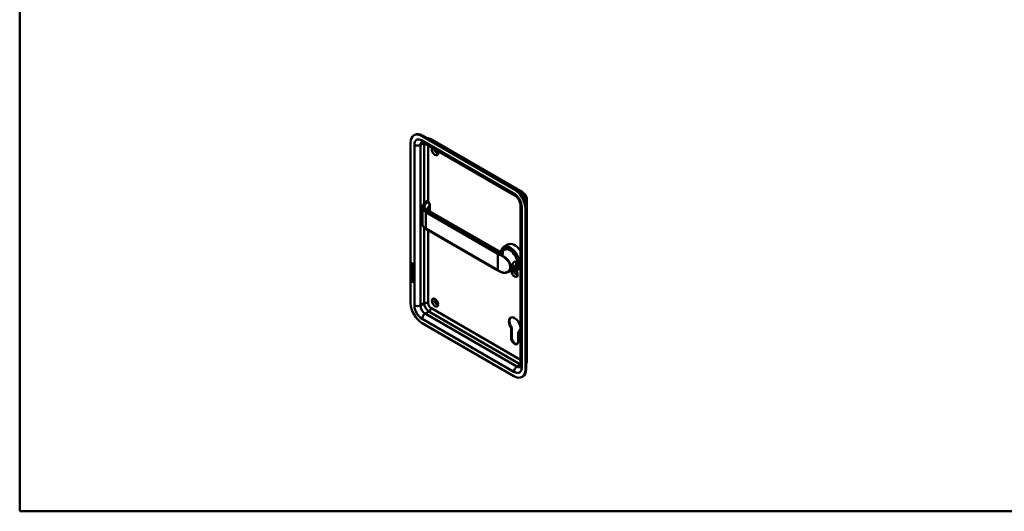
# Model space of a CAD drawing. Header units: millimetres. Extents: x 20 to 833, y 20 to 574.
# Tile 1 of 4: x 20 to 433, y 20 to 226. Entities that reach past the tile are written whole.
import ezdxf

# ---------------------------------------------------------------- set-up
doc = ezdxf.new("R2010")
doc.units = ezdxf.units.MM
doc.header["$LTSCALE"] = 2
for name, color, linetype, lineweight in [('Sichtbare Kanten(DIN)', 7, 'Continuous', 50), ('Sichtbare tangentiale Kanten(DIN)', 7, 'Continuous', 50), ('Skizziergeometrie(DIN)', 7, 'Continuous', 50)]:
    doc.layers.add(name, color=color, linetype=linetype, lineweight=lineweight)

# ---------------------------------------------------------------- blocks, each defined once
blk = doc.blocks.new('Ränder Standardrahmen')
at = {"layer": 'Skizziergeometrie(DIN)', "flags": 128}
blk.add_lwpolyline([(10, 10), (10, 287), (410, 287), (410, 10), (10, 10)], dxfattribs=at)

msp = doc.modelspace()

# ---------------------------------------------------------------- linework, layer by layer
at = {"layer": 'Sichtbare Kanten(DIN)'}
for p, q in [((185.246, 177.54), (185.529, 177.703)), ((183.838, 174.427), (183.838, 107.147)), ((227.113, 154.994), (188.646, 177.203)), ((227.396, 155.157), (188.929, 177.366)), ((189.019, 174.583), (227.486, 152.374)), ((192.233, 175.904), (230.7, 153.695)), ((191.124, 149.617), (190.756, 149.829)), ((232.59, 150.422), (232.59, 83.142)), ((188.739, 140.457), (188.739, 147.24)), ((220.688, 129.062), (191.509, 145.909)), ((191.905, 145.68), (191.905, 148.28)), ((229.838, 148.299), (229.838, 81.02)), ((231.921, 79.387), (231.921, 146.666)), ((232.204, 79.55), (232.204, 146.829)), ((220.366, 120.936), (190.243, 138.328)), ((223.216, 129.574), (222.307, 129.05)), ((224.596, 131.756), (222.786, 130.711)), ((223.342, 129.878), (223.172, 129.78)), ((184.266, 123.389), (184.267, 123.818)), ((184.309, 123.842), (184.267, 123.818)), ((184.309, 123.413), (184.309, 123.842)), ((184.453, 123.896), (184.411, 123.872)), ((224.369, 125.159), (224.369, 125.159)), ((184.264, 120.465), (184.264, 120.588)), ((184.264, 120.588), (184.73, 120.318)), ((184.307, 120.489), (184.264, 120.465)), ((184.737, 120.192), (184.264, 120.465)), ((184.264, 119.833), (184.264, 119.956)), ((184.264, 119.956), (184.736, 119.683)), ((184.306, 119.857), (184.264, 119.833)), ((184.729, 119.564), (184.264, 119.833)), ((184.309, 123.413), (184.266, 123.389)), ((185.075, 122.921), (184.266, 123.389)), ((184.266, 122.498), (184.266, 123.152)), ((184.266, 123.152), (184.365, 123.095)), ((184.308, 122.522), (184.266, 122.498)), ((185.074, 122.03), (184.266, 122.498)), ((184.306, 119.857), (184.306, 119.932)), ((184.772, 119.588), (184.306, 119.857)), ((184.307, 120.489), (184.307, 120.563)), ((184.779, 120.216), (184.307, 120.489)), ((184.308, 122.522), (184.309, 123.127)), ((185.074, 122.079), (184.308, 122.522)), ((185.075, 122.97), (184.309, 123.413)), ((184.314, 122.217), (184.41, 122.129)), ((184.314, 121.386), (184.41, 121.297)), ((184.365, 123.095), (184.364, 122.564)), ((184.364, 122.564), (184.617, 122.417)), ((184.366, 123.746), (184.365, 123.456)), ((184.365, 123.456), (184.653, 123.29)), ((184.369, 120.919), (184.371, 120.912)), ((184.37, 121.75), (184.372, 121.743)), ((184.594, 120.789), (184.551, 120.765)), ((184.594, 121.621), (184.552, 121.596)), ((184.597, 121.622), (184.554, 121.598)), ((184.596, 120.791), (184.554, 120.766)), ((184.563, 121.606), (184.566, 121.61)), ((184.563, 120.775), (184.566, 120.779)), ((184.605, 120.799), (184.608, 120.803)), ((184.606, 121.631), (184.609, 121.635)), ((184.617, 122.417), (184.618, 122.89)), ((184.66, 122.442), (184.617, 122.417)), ((184.618, 122.89), (184.716, 122.833)), ((184.653, 123.29), (184.653, 123.58)), ((184.696, 123.314), (184.653, 123.29)), ((184.66, 122.442), (184.66, 122.865)), ((184.696, 123.314), (184.696, 123.604)), ((184.716, 122.833), (184.716, 122.36)), ((184.716, 122.36), (184.976, 122.21)), ((184.737, 123.649), (185.075, 123.712)), ((185.075, 123.57), (184.752, 123.51)), ((184.795, 123.535), (184.752, 123.51)), ((184.752, 123.51), (184.752, 123.233)), ((184.752, 123.233), (185.075, 123.046)), ((184.829, 121.839), (184.786, 121.815)), ((184.828, 121.008), (184.786, 120.984)), ((185.075, 123.587), (184.795, 123.535)), ((184.859, 120.972), (184.856, 120.974)), ((184.86, 121.803), (184.857, 121.805)), ((184.902, 120.996), (184.859, 120.972)), ((184.902, 121.827), (184.86, 121.803)), ((184.902, 120.996), (184.898, 120.998)), ((184.902, 121.827), (184.899, 121.829)), ((184.957, 121.279), (184.914, 121.255)), ((184.956, 120.448), (184.914, 120.423)), ((184.973, 119.667), (184.931, 119.643)), ((184.976, 122.21), (184.976, 122.748)), ((184.976, 122.748), (185.075, 122.691)), ((185.018, 122.235), (184.976, 122.21)), ((184.986, 119.791), (184.986, 119.795)), ((185.018, 122.235), (185.019, 122.723)), ((185.028, 119.816), (185.028, 119.819)), ((185.075, 122.691), (185.074, 122.03)), ((185.075, 123.712), (185.075, 123.57)), ((185.075, 123.046), (185.075, 122.921)), ((227.616, 121.953), (224.608, 120.216)), ((227.942, 121.911), (227.772, 121.813)), ((229.838, 121.851), (228.386, 121.012)), ((184.112, 116.897), (184.242, 117.519)), ((184.154, 116.922), (184.112, 116.897)), ((185.219, 116.257), (184.112, 116.897)), ((184.154, 116.922), (184.275, 117.499)), ((185.21, 116.311), (184.154, 116.922)), ((184.242, 117.519), (185.092, 117.027)), ((184.242, 116.356), (184.242, 116.729)), ((184.242, 116.729), (185.09, 116.239)), ((184.284, 116.38), (184.242, 116.356)), ((185.089, 115.866), (184.242, 116.356)), ((184.262, 117.979), (184.262, 118.102)), ((184.262, 118.102), (184.614, 117.898)), ((184.305, 118.003), (184.262, 117.979)), ((185.071, 117.511), (184.262, 117.979)), ((184.263, 118.992), (184.264, 119.646)), ((184.306, 119.017), (184.263, 118.992)), ((185.072, 118.525), (184.263, 118.992)), ((184.263, 118.61), (184.263, 118.733)), ((184.263, 118.733), (185.071, 118.266)), ((184.305, 118.635), (184.263, 118.61)), ((184.614, 118.407), (184.263, 118.61)), ((184.264, 119.646), (184.362, 119.589)), ((184.284, 116.38), (184.284, 116.704)), ((185.089, 115.915), (184.284, 116.38)), ((184.305, 118.635), (184.305, 118.709)), ((184.657, 118.431), (184.305, 118.635)), ((184.305, 118.003), (184.305, 118.077)), ((185.071, 117.56), (184.305, 118.003)), ((184.306, 119.017), (184.306, 119.622)), ((185.072, 118.574), (184.306, 119.017)), ((184.362, 119.589), (184.362, 119.058)), ((184.362, 119.058), (184.615, 118.912)), ((184.657, 118.431), (184.614, 118.407)), ((184.614, 117.898), (184.614, 118.407)), ((184.656, 117.923), (184.614, 117.898)), ((184.615, 118.912), (184.615, 119.384)), ((184.615, 119.384), (184.714, 119.327)), ((184.657, 118.936), (184.615, 118.912)), ((184.656, 117.923), (184.657, 118.431)), ((184.657, 118.936), (184.658, 119.36)), ((184.714, 119.327), (184.714, 118.855)), ((184.714, 118.855), (184.973, 118.705)), ((184.758, 118.373), (184.715, 118.349)), ((185.071, 118.143), (184.715, 118.349)), ((184.715, 118.349), (184.715, 117.84)), ((184.715, 117.84), (185.071, 117.634)), ((185.071, 118.192), (184.758, 118.373)), ((184.973, 118.705), (184.974, 119.242)), ((185.016, 118.729), (184.973, 118.705)), ((184.974, 119.242), (185.072, 119.185)), ((185.016, 118.729), (185.016, 119.218)), ((185.071, 118.266), (185.071, 118.143)), ((185.071, 117.634), (185.071, 117.511)), ((185.072, 119.185), (185.072, 118.525)), ((185.09, 116.239), (185.089, 115.866)), ((185.092, 117.027), (185.219, 116.257)), ((188.646, 98.819), (227.113, 76.611)), ((225.953, 96.737), (226.236, 96.901)), ((225.953, 92.63), (225.953, 96.737)), ((226.236, 96.901), (226.236, 92.793)), ((228.838, 95.072), (229.121, 95.235)), ((228.838, 95.072), (228.838, 90.965)), ((230.513, 76.274), (230.796, 76.437))]:
    msp.add_line(p, q, dxfattribs=at)
for centre, major_axis, ratio, start_param, end_param in [((188.646, 171.651), (-3.4, 5.889), 0.5773503, 5.4977871, 7.0685835), ((188.929, 171.814), (-3.4, 5.889), 0.5773503, 5.4977871, 6.2831853), ((194.02, 170.834), (-0.93, 1.611), 0.5773503, 0.1826723, 4.5297167), ((194.586, 171.161), (0.53, -0.918), 0.5773503, 3.6846098, 6.7390892), ((227.113, 149.442), (-3.4, 5.889), 0.5773503, 3.9269908, 5.4977871), ((227.396, 149.605), (-3.4, 5.889), 0.5773503, 3.9269908, 5.4977871), ((190.909, 144.87), (0.6, 1.039), 0.5773503, 0, 0.0065438), ((227.396, 126.907), (-2.8, 4.85), 0.5773503, 4.8330403, 6.2831853), ((225.586, 125.862), (2.8, -4.85), 0.5773503, 5.616239, 10.0491416), ((225.529, 125.829), (-2.76, 4.78), 0.5773503, 2.4932761, 6.8886794), ((225.416, 125.764), (-2.2, 3.811), 0.5773503, 0.4671568, 0.4671714), ((225.699, 125.927), (-2.32, 4.018), 0.5773503, 0.6216435, 0.6216527), ((225.529, 125.829), (2.34, -4.053), 0.5773503, 5.9355207, 9.7724426), ((225.472, 125.796), (2.3, -3.984), 0.5773503, 5.9872224, 9.7207409), ((225.416, 125.764), (-2.26, 3.914), 0.5773503, 2.9106512, 6.5141268), ((225.557, 125.845), (-2.32, 4.018), 0.5773503, 5.5020883, 6.5389379), ((225.699, 125.927), (-2.32, 4.018), 0.5773503, 0.0304835, 0.1372034), ((225.416, 125.764), (-2.2, 3.811), 0.5773503, 3.1415927, 6.2831853), ((225.642, 125.894), (-2.3, 3.984), 0.5773503, 6.0631329, 6.2831853), ((184.699, 123.302), (0.285, -0.572), 0.3018726, 2.7128452, 3.6855896), ((184.741, 123.326), (0.285, -0.572), 0.3018726, 2.7128452, 3.1600615), ((184.305, 123.503), (-0.033, -0.522), 0.8552942, 1.9091616, 2.7399691), ((225.416, 125.764), (-2.26, 3.914), 0.5773503, 0.886744, 0.8867828), ((225.416, 125.764), (-2.2, 3.811), 0.5773503, 0.8885279, 0.8885889), ((225.699, 125.927), (-2.32, 4.018), 0.5773503, 0.9696753, 0.9697702), ((225.557, 125.845), (2.32, -4.018), 0.5773503, 6.0274328, 7.0642824), ((227.763, 127.119), (1.6, -2.771), 0.5773503, 5.709891, 5.7099447), ((227.452, 126.7), (1.5, -2.598), 0.5773503, 5.9301114, 5.9302131), ((225.699, 125.927), (-1.9, 3.291), 0.5773503, 3.7551207, 3.7555448), ((184.752, 121.794), (0.304, 0.982), 0.2703466, 2.6905514, 2.7496924), ((184.728, 122.559), (0.278, 0.917), 0.2812352, 2.6697512, 2.7307106), ((184.582, 121.058), (0.062, 0.301), 0.7230879, 2.2199231, 2.6777544), ((184.581, 121.888), (0.059, 0.299), 0.7221699, 2.2112627, 2.6715564), ((184.547, 121.624), (0.0248, 0.0325), 0.5839136, 4.3085899, 4.616668), ((184.546, 120.793), (0.0248, 0.0325), 0.5839136, 4.3085899, 4.616668), ((184.589, 120.817), (0.0248, 0.0325), 0.5839136, 4.3085899, 4.616668), ((184.589, 121.648), (0.0248, 0.0325), 0.5839136, 4.3085899, 4.616668), ((183.65, 121.716), (1.354, -2.201), 0.2164125, 5.9020216, 6.620361), ((183.649, 119.416), (1.39, 0.562), 0.6425575, 6.0293145, 6.7477784), ((178.358, 130.097), (6.576, -10.453), 0.0794051, 6.1336195, 6.4085525), ((184.673, 120.529), (0.145, 0.462), 0.6153509, 5.6088275, 6.1305203), ((184.673, 121.36), (0.145, 0.462), 0.6150433, 5.609575, 6.1309628), ((184.716, 121.384), (0.145, 0.462), 0.6150433, 5.609575, 6.1309628), ((184.715, 120.553), (0.145, 0.462), 0.6153509, 5.6088275, 6.1305203), ((178.4, 130.121), (6.576, -10.453), 0.0794051, 6.2801711, 6.4085525), ((225.529, 125.829), (-2.76, 4.78), 0.5773503, 2.3204951, 2.3204996), ((225.557, 124.376), (0.6, 1.039), 0.5773503, 3.7657275, 3.7659922), ((225.699, 125.927), (1.95, -3.377), 0.5773503, 5.4380023, 5.43807), ((225.416, 125.764), (-2.26, 3.914), 0.5773503, 2.3972721, 2.3972936), ((225.529, 125.829), (2.34, -4.053), 0.5773503, 5.5031446, 5.503166), ((225.472, 125.796), (2.3, -3.984), 0.5773503, 5.5206671, 5.5206887), ((225.529, 125.829), (2.34, -4.053), 0.5773503, 5.5651591, 5.5652126), ((225.472, 125.796), (2.3, -3.984), 0.5773503, 5.5840361, 5.5840929), ((225.416, 125.764), (-2.26, 3.914), 0.5773503, 2.4620886, 2.4621495), ((225.416, 125.764), (-2.2, 3.811), 0.5773503, 2.4695925, 2.4696969), ((225.699, 125.927), (1.95, -3.377), 0.5773503, 5.5274188, 5.5274853), ((225.699, 125.927), (-2.32, 4.018), 0.5773503, 2.380977, 2.3811109), ((225.699, 125.927), (-2.26, 3.914), 0.5773503, 2.3841063, 2.384269), ((227.396, 119.885), (0.93, -1.611), 0.5773503, 3.6588999, 8.1384516), ((225.699, 125.927), (1.95, -3.378), 0.5773503, 5.7866076, 5.7866265), ((225.756, 125.958), (1.909, -3.307), 0.5773503, 6.0320668, 6.0320691), ((227.961, 120.211), (0.53, -0.918), 0.5773503, 3.7962348, 6.7390892), ((225.699, 125.927), (2.32, -4.018), 0.5773503, 6.1459819, 6.2527018), ((225.642, 125.894), (2.3, -3.984), 0.5773503, 0, 0.2200524), ((183.693, 121.74), (1.354, -2.201), 0.2164125, 5.9020216, 6.2333915), ((194.586, 107.801), (-0.53, 0.918), 0.5773503, 5.8272815, 9.8806818), ((188.646, 104.371), (3.4, -5.889), 0.5773503, 3.9269908, 5.4977871), ((227.396, 98.166), (-1.72, 2.979), 0.5773503, 2.9910029, 8.0045714), ((227.679, 98.329), (-1.72, 2.979), 0.5773503, 0.0823146, 1.7213861), ((227.679, 98.329), (1.72, -2.979), 0.5773503, 6.1325955, 6.2008707), ((227.396, 91.797), (1.02, -1.767), 0.5773503, 3.9269908, 7.0685835), ((227.679, 91.961), (1.02, -1.767), 0.5773503, 3.9269908, 6.1440888), ((227.113, 82.163), (3.4, -5.889), 0.5773503, 5.4977871, 7.0685835), ((227.396, 82.326), (3.4, -5.889), 0.5773503, 0, 0.7853982)]:
    msp.add_ellipse(centre, major_axis=major_axis, ratio=ratio, start_param=start_param, end_param=end_param, dxfattribs=at)
msp.add_ellipse((194.02, 107.474), major_axis=(-0.93, 1.611), ratio=0.5773503, dxfattribs=at)
for points, knots in [([(188.452, 174.784), (188.452, 174.784), (188.455, 174.785), (188.477, 174.785), (188.509, 174.783), (188.606, 174.764), (188.671, 174.745), (188.828, 174.684), (188.92, 174.64), (189.019, 174.583)], [4.16678765, 4.16678765, 4.16678765, 4.16678765, 4.24115008, 4.24115008, 4.39822972, 4.39822972, 4.55530935, 4.55530935, 4.71238898, 4.71238898, 4.71238898, 4.71238898]), ([(190.813, 176.279), (190.83, 176.279), (190.847, 176.28), (191.047, 176.282), (191.222, 176.263), (191.547, 176.197), (191.698, 176.151), (191.98, 176.039), (192.111, 175.975), (192.233, 175.904)], [4.22648513, 4.22648513, 4.22648513, 4.22648513, 4.24115008, 4.24115008, 4.39822972, 4.39822972, 4.55530935, 4.55530935, 4.71238898, 4.71238898, 4.71238898, 4.71238898]), ([(230.7, 153.695), (230.945, 153.554), (231.157, 153.388), (231.537, 153.026), (231.705, 152.83), (232, 152.411), (232.128, 152.19), (232.342, 151.725), (232.429, 151.481), (232.553, 150.972), (232.59, 150.705), (232.59, 150.422)], [4.712389, 4.712389, 4.712389, 4.712389, 5.0265482, 5.0265482, 5.3407075, 5.3407075, 5.6548668, 5.6548668, 5.969026, 5.969026, 6.2831853, 6.2831853, 6.2831853, 6.2831853]), ([(188.737, 147.32), (188.737, 147.629), (188.821, 147.943), (189.136, 148.531), (189.394, 148.8), (189.873, 149.299), (190.105, 149.541), (190.338, 149.783)], [0, 0, 0, 0, 0.3737853, 0.3737853, 0.7556855, 0.7556855, 1.1148686, 1.1148686, 1.1148686, 1.1148686]), ([(190.415, 149.843), (190.409, 149.84), (190.404, 149.836), (190.393, 149.829), (190.388, 149.826), (190.378, 149.818), (190.372, 149.814), (190.362, 149.806), (190.357, 149.801), (190.347, 149.792), (190.342, 149.787), (190.337, 149.782)], [3.14159265, 3.14159265, 3.14159265, 3.14159265, 3.19744319, 3.19744319, 3.25329373, 3.25329373, 3.30914426, 3.30914426, 3.3649948, 3.3649948, 3.42084533, 3.42084533, 3.42084533, 3.42084533]), ([(190.436, 149.851), (190.456, 149.86), (190.477, 149.867), (190.528, 149.88), (190.56, 149.882), (190.626, 149.879), (190.662, 149.87), (190.713, 149.851), (190.73, 149.843), (190.746, 149.835)], [0.005821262, 0.005821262, 0.005821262, 0.005821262, 0.022339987, 0.022339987, 0.046317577, 0.046317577, 0.074056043, 0.074056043, 0.088159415, 0.088159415, 0.088159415, 0.088159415]), ([(191.122, 149.617), (191.23, 149.555), (191.332, 149.473), (191.518, 149.282), (191.604, 149.17), (191.743, 148.937), (191.799, 148.812), (191.875, 148.571), (191.898, 148.451), (191.905, 148.318), (191.905, 148.299), (191.905, 148.281)], [0, 0, 0, 0, 0.10257844, 0.10257844, 0.20657168, 0.20657168, 0.30668573, 0.30668573, 0.4012355, 0.4012355, 0.41618585, 0.41618585, 0.41618585, 0.41618585]), ([(227.486, 152.374), (227.633, 152.289), (227.799, 152.173), (228.151, 151.873), (228.337, 151.686), (228.705, 151.253), (228.885, 151.003), (229.211, 150.471), (229.356, 150.187), (229.59, 149.625), (229.679, 149.347), (229.797, 148.839), (229.828, 148.607), (229.838, 148.371), (229.838, 148.334), (229.838, 148.299)], [4.712389, 4.712389, 4.712389, 4.712389, 4.9451005, 4.9451005, 5.1930813, 5.1930813, 5.4535766, 5.4535766, 5.7195776, 5.7195776, 5.9827147, 5.9827147, 6.234734, 6.234734, 6.2831853, 6.2831853, 6.2831853, 6.2831853]), ([(190.845, 146.655), (190.845, 146.579), (190.853, 146.525), (190.974, 146.342), (191.04, 146.263), (191.224, 146.095), (191.344, 146.004), (191.49, 145.919)], [0, 0, 0, 0, 0.32850109, 0.32850109, 0.50640193, 0.50640193, 0.68936009, 0.68936009, 0.68936009, 0.68936009]), ([(190.243, 138.328), (189.862, 138.548), (189.536, 138.809), (189.035, 139.389), (188.86, 139.719), (188.753, 140.19), (188.738, 140.326), (188.738, 140.462)], [0, 0, 0, 0, 0.39940776, 0.39940776, 0.81013762, 0.81013762, 0.97443396, 0.97443396, 0.97443396, 0.97443396]), ([(220.688, 129.062), (220.805, 128.995), (220.949, 128.934), (221.282, 128.849), (221.477, 128.833), (221.884, 128.87), (222.104, 128.941), (222.276, 129.032), (222.291, 129.04), (222.306, 129.049)], [0, 0, 0, 0, 0.15455499, 0.15455499, 0.33771736, 0.33771736, 0.5596533, 0.5596533, 0.58182475, 0.58182475, 0.58182475, 0.58182475]), ([(227.236, 124.543), (227.093, 124.461), (226.831, 124.199), (226.57, 123.638), (226.44, 123.024), (226.44, 122.316), (226.701, 122.035), (227.224, 122.239), (227.847, 122.696), (228.358, 123.424), (228.356, 124.087), (228.209, 124.36), (227.897, 124.673), (227.522, 124.707), (227.236, 124.543), (227.236, 124.543), (227.236, 124.543), (227.236, 124.543)], [-2.1150397, -2.1150397, -2.1150397, -2.1150397, -1.9639931, -1.8129167, -1.6618403, -1.510764, -1.2086112, -1.0575348, -0.9064584, -0.6043056, -0.4532292, -0.3399219, -0.3021528, 0, 0, 0, 0.0000298, 0.0000298, 0.0000298, 0.0000298]), ([(227.136, 124.444), (227.136, 124.444), (227.136, 124.444), (227.136, 124.444), (227.391, 124.591), (227.692, 124.566), (227.894, 124.403), (227.92, 124.383), (227.943, 124.361), (227.965, 124.337), (228.031, 124.264), (228.081, 124.176), (228.11, 124.076), (228.148, 123.944), (228.149, 123.791), (228.11, 123.637), (228.034, 123.33), (227.801, 123.016), (227.536, 122.778), (227.404, 122.659), (227.264, 122.558), (227.136, 122.484), (227.008, 122.41), (226.893, 122.364), (226.797, 122.351), (226.605, 122.326), (226.494, 122.44), (226.456, 122.682), (226.451, 122.714), (226.448, 122.749), (226.445, 122.786)], [2.1150396, 2.1150396, 2.1150396, 2.1150396, 2.1150695, 2.1150695, 2.1150695, 2.4172223, 2.4172223, 2.4172223, 2.4549914, 2.4549914, 2.4549914, 2.5682987, 2.5682987, 2.5682987, 2.7193751, 2.7193751, 2.7193751, 3.0215279, 3.0215279, 3.0215279, 3.1726043, 3.1726043, 3.1726043, 3.3236807, 3.3236807, 3.3236807, 3.6258335, 3.6258335, 3.6258335, 3.6664393, 3.6664393, 3.6664393, 3.6664393]), ([(184.986, 119.795), (184.986, 119.81), (184.985, 119.826), (184.98, 119.872), (184.974, 119.905), (184.953, 119.966), (184.94, 119.994), (184.906, 120.048), (184.886, 120.072), (184.824, 120.135), (184.779, 120.167), (184.737, 120.192)], [-0.13394602, -0.13394602, -0.13394602, -0.13394602, -0.11996159, -0.11996159, -0.09310912, -0.09310912, -0.06964663, -0.06964663, -0.04519613, -0.04519613, 0, 0, 0, 0]), ([(185.028, 119.819), (185.028, 119.834), (185.027, 119.85), (185.023, 119.897), (185.016, 119.929), (184.995, 119.99), (184.982, 120.018), (184.948, 120.072), (184.928, 120.097), (184.867, 120.16), (184.822, 120.191), (184.779, 120.216)], [-0.13394602, -0.13394602, -0.13394602, -0.13394602, -0.11996159, -0.11996159, -0.09310912, -0.09310912, -0.06964663, -0.06964663, -0.04519613, -0.04519613, 0, 0, 0, 0]), ([(184.899, 121.829), (184.89, 121.834), (184.882, 121.839), (184.873, 121.842), (184.866, 121.844), (184.858, 121.846), (184.852, 121.846), (184.843, 121.846), (184.836, 121.844), (184.829, 121.839)], [-0.03590441, -0.03590441, -0.03590441, -0.03590441, -0.024866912, -0.024866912, -0.024866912, -0.015113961, -0.015113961, -0.015113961, -0.003428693, -0.003428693, -0.003428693, -0.003428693]), ([(221.878, 120.158), (221.773, 120.207), (221.668, 120.256), (221.46, 120.355), (221.357, 120.406), (221.153, 120.508), (221.053, 120.56), (220.853, 120.666), (220.754, 120.719), (220.558, 120.827), (220.462, 120.881), (220.366, 120.936)], [1.45604081, 1.45604081, 1.45604081, 1.45604081, 1.47899191, 1.47899191, 1.50194302, 1.50194302, 1.52489412, 1.52489412, 1.54784522, 1.54784522, 1.57079633, 1.57079633, 1.57079633, 1.57079633]), ([(224.591, 120.207), (224.278, 120.026), (223.919, 119.909), (223.177, 119.828), (222.786, 119.862), (222.227, 120.015), (222.051, 120.079), (221.878, 120.158)], [0, 0, 0, 0, 0.3575421, 0.3575421, 0.71028232, 0.71028232, 0.8735159, 0.8735159, 0.8735159, 0.8735159]), ([(232.59, 83.142), (232.59, 83.001), (232.58, 82.855), (232.536, 82.556), (232.501, 82.401), (232.395, 82.087), (232.324, 81.926), (232.222, 81.754), (232.213, 81.739), (232.204, 81.725)], [6.28318531, 6.28318531, 6.28318531, 6.28318531, 6.44026494, 6.44026494, 6.59734457, 6.59734457, 6.75442421, 6.75442421, 6.76908916, 6.76908916, 6.76908916, 6.76908916]), ([(229.838, 81.02), (229.838, 80.905), (229.83, 80.804), (229.806, 80.637), (229.789, 80.571), (229.757, 80.477), (229.743, 80.449), (229.732, 80.43), (229.73, 80.428), (229.73, 80.428)], [0, 0, 0, 0, 0.15707963, 0.15707963, 0.31415927, 0.31415927, 0.4712389, 0.4712389, 0.54560133, 0.54560133, 0.54560133, 0.54560133])]:
    msp.add_open_spline(points, degree=3, knots=knots, dxfattribs=at)
for points in [[(188.739, 147.32), (188.739, 147.318), (188.739, 147.317), (188.739, 147.315)], [(190.845, 146.655), (190.845, 146.655), (190.845, 146.656), (190.845, 146.656)], [(184.267, 123.818), (184.271, 123.96), (184.337, 124.073), (184.51, 123.972)], [(184.309, 123.842), (184.311, 123.91), (184.328, 123.972), (184.363, 124.006)], [(184.653, 123.58), (184.653, 123.669), (184.629, 123.79), (184.511, 123.858)], [(184.696, 123.604), (184.696, 123.694), (184.671, 123.814), (184.554, 123.882)], [(226.961, 124.31), (227.016, 124.363), (227.075, 124.408), (227.136, 124.444)], [(184.279, 120.923), (184.253, 121.016), (184.245, 121.097), (184.257, 121.198)], [(184.279, 121.754), (184.254, 121.848), (184.246, 121.929), (184.257, 122.029)], [(184.257, 122.029), (184.263, 122.071), (184.274, 122.132), (184.294, 122.177)], [(184.257, 121.198), (184.262, 121.24), (184.274, 121.301), (184.294, 121.346)], [(184.438, 121.512), (184.374, 121.56), (184.309, 121.645), (184.279, 121.754)], [(184.437, 120.681), (184.374, 120.728), (184.309, 120.813), (184.279, 120.923)], [(184.321, 120.947), (184.296, 121.041), (184.287, 121.122), (184.299, 121.222)], [(184.322, 121.779), (184.296, 121.872), (184.288, 121.953), (184.3, 122.053)], [(184.294, 122.177), (184.3, 122.19), (184.314, 122.217), (184.314, 122.217)], [(184.294, 121.346), (184.299, 121.359), (184.314, 121.386), (184.314, 121.386)], [(184.299, 121.222), (184.304, 121.263), (184.315, 121.322), (184.334, 121.367)], [(184.3, 122.053), (184.305, 122.095), (184.316, 122.153), (184.335, 122.198)], [(184.479, 120.706), (184.416, 120.753), (184.351, 120.838), (184.321, 120.947)], [(184.48, 121.537), (184.417, 121.584), (184.352, 121.669), (184.322, 121.779)], [(184.366, 122.002), (184.348, 121.93), (184.346, 121.858), (184.363, 121.778)], [(184.366, 121.171), (184.348, 121.099), (184.346, 121.027), (184.362, 120.947)], [(184.41, 122.129), (184.41, 122.129), (184.376, 122.042), (184.366, 122.002)], [(184.41, 121.297), (184.41, 121.297), (184.376, 121.21), (184.366, 121.171)], [(184.429, 120.809), (184.471, 120.765), (184.524, 120.746), (184.554, 120.766)], [(184.43, 121.64), (184.471, 121.597), (184.525, 121.578), (184.554, 121.598)], [(184.481, 120.652), (184.452, 120.669), (184.446, 120.674), (184.437, 120.681)], [(184.481, 121.483), (184.453, 121.5), (184.447, 121.505), (184.438, 121.512)], [(184.523, 120.676), (184.495, 120.693), (184.489, 120.699), (184.479, 120.706)], [(184.524, 121.508), (184.495, 121.524), (184.489, 121.53), (184.48, 121.537)], [(184.659, 121.5), (184.626, 121.45), (184.571, 121.43), (184.481, 121.483)], [(184.658, 120.668), (184.626, 120.618), (184.571, 120.598), (184.481, 120.652)], [(184.642, 120.647), (184.611, 120.64), (184.572, 120.647), (184.523, 120.676)], [(184.642, 121.479), (184.612, 121.471), (184.573, 121.478), (184.524, 121.508)], [(184.566, 121.61), (184.586, 121.635), (184.602, 121.679), (184.617, 121.75)], [(184.566, 120.779), (184.585, 120.803), (184.601, 120.847), (184.617, 120.918)], [(184.594, 121.621), (184.595, 121.621), (184.596, 121.622), (184.597, 121.622)], [(184.594, 120.789), (184.595, 120.79), (184.595, 120.79), (184.596, 120.791)], [(184.608, 120.803), (184.628, 120.828), (184.644, 120.872), (184.659, 120.943)], [(184.609, 121.635), (184.628, 121.659), (184.644, 121.703), (184.66, 121.774)], [(184.617, 121.75), (184.641, 121.856), (184.67, 121.909), (184.71, 121.94)], [(184.617, 120.918), (184.641, 121.025), (184.67, 121.077), (184.709, 121.109)], [(184.713, 120.814), (184.697, 120.744), (184.68, 120.701), (184.658, 120.668)], [(184.713, 121.645), (184.698, 121.576), (184.68, 121.532), (184.659, 121.5)], [(184.659, 120.943), (184.681, 121.039), (184.707, 121.091), (184.741, 121.124)], [(184.66, 121.774), (184.681, 121.871), (184.707, 121.923), (184.741, 121.955)], [(184.709, 121.109), (184.736, 121.13), (184.773, 121.132), (184.823, 121.111)], [(184.71, 121.94), (184.736, 121.961), (184.773, 121.963), (184.824, 121.942)], [(184.727, 121.702), (184.725, 121.694), (184.714, 121.646), (184.713, 121.645)], [(184.727, 120.871), (184.724, 120.862), (184.713, 120.815), (184.713, 120.814)], [(184.78, 121.811), (184.76, 121.793), (184.743, 121.758), (184.727, 121.702)], [(184.779, 120.979), (184.759, 120.962), (184.742, 120.927), (184.727, 120.871)], [(184.856, 120.974), (184.822, 120.993), (184.8, 120.995), (184.779, 120.979)], [(184.857, 121.805), (184.822, 121.825), (184.801, 121.826), (184.78, 121.811)], [(184.823, 121.111), (184.905, 121.076), (184.985, 120.997), (185.039, 120.862)], [(184.824, 121.942), (184.905, 121.908), (184.985, 121.829), (185.04, 121.694)], [(184.898, 120.998), (184.867, 121.016), (184.847, 121.019), (184.828, 121.008)], [(184.914, 121.255), (184.914, 121.255), (184.958, 121.312), (184.975, 121.396)], [(185.018, 121.166), (185.013, 121.171), (184.914, 121.255), (184.914, 121.255)], [(184.914, 120.423), (184.914, 120.423), (184.957, 120.481), (184.974, 120.564)], [(185.018, 120.335), (185.012, 120.34), (184.914, 120.423), (184.914, 120.423)], [(184.956, 120.448), (184.956, 120.448), (185, 120.506), (185.016, 120.589)], [(185.04, 120.376), (185.01, 120.402), (184.956, 120.448), (184.956, 120.448)], [(184.957, 121.279), (184.957, 121.279), (185, 121.337), (185.017, 121.42)], [(185.041, 121.207), (185.011, 121.233), (184.957, 121.279), (184.957, 121.279)], [(184.974, 120.564), (184.994, 120.662), (184.993, 120.752), (184.963, 120.834)], [(184.975, 121.396), (184.994, 121.493), (184.994, 121.583), (184.964, 121.665)], [(185.017, 121.42), (185.037, 121.518), (185.036, 121.608), (185.006, 121.69)], [(185.016, 120.589), (185.036, 120.686), (185.036, 120.777), (185.006, 120.858)], [(185.082, 121.364), (185.074, 121.261), (185.029, 121.179), (185.018, 121.166)], [(185.081, 120.533), (185.073, 120.429), (185.028, 120.348), (185.018, 120.335)], [(185.039, 120.862), (185.071, 120.785), (185.086, 120.705), (185.086, 120.617)], [(185.04, 121.694), (185.071, 121.617), (185.086, 121.536), (185.086, 121.448)], [(185.086, 120.617), (185.086, 120.589), (185.084, 120.562), (185.081, 120.533)], [(185.086, 121.448), (185.086, 121.421), (185.084, 121.394), (185.082, 121.364)]]:
    msp.add_open_spline(points, degree=3, dxfattribs=at)
at = {"layer": 'Sichtbare tangentiale Kanten(DIN)'}
for p, q in [((185.394, 173.529), (185.394, 106.249)), ((189.392, 174.367), (187.939, 173.529)), ((187.939, 106.249), (187.939, 173.529)), ((188.646, 177.203), (188.929, 177.366)), ((227.113, 153.198), (188.646, 175.407)), ((189.495, 174.308), (189.495, 148.904)), ((191.192, 149.574), (191.192, 173.328)), ((227.113, 154.994), (227.396, 155.157)), ((228.553, 154.326), (229.8, 153.606)), ((229.8, 153.606), (229.471, 153.416)), ((190.515, 149.833), (190.924, 149.597)), ((232.063, 149.687), (231.733, 149.497)), ((232.063, 149.687), (232.063, 148.248)), ((190.202, 145.278), (220.325, 127.887)), ((190.202, 145.278), (190.202, 138.419)), ((190.909, 145.849), (190.343, 145.523)), ((220.466, 128.131), (190.343, 145.523)), ((190.909, 145.849), (222.446, 127.642)), ((191.845, 148.16), (191.845, 145.715)), ((230.366, 80.285), (230.366, 147.564)), ((231.921, 146.666), (232.204, 146.829)), ((189.495, 138.933), (189.495, 138.933)), ((189.495, 138.879), (189.495, 107.147)), ((220.325, 121.028), (190.202, 138.419)), ((191.192, 107.147), (191.192, 137.78)), ((184.554, 123.882), (184.511, 123.858)), ((220.325, 127.887), (220.325, 121.028)), ((222.446, 127.642), (221.962, 127.362)), ((227.236, 124.542), (227.136, 124.444)), ((184.3, 122.053), (184.257, 122.029)), ((184.299, 121.222), (184.257, 121.198)), ((184.322, 121.779), (184.279, 121.754)), ((184.321, 120.947), (184.279, 120.923)), ((184.333, 122.2), (184.294, 122.177)), ((184.333, 121.368), (184.294, 121.346)), ((184.479, 120.706), (184.437, 120.681)), ((184.48, 121.537), (184.438, 121.512)), ((184.524, 121.508), (184.481, 121.483)), ((184.523, 120.676), (184.481, 120.652)), ((184.606, 121.631), (184.563, 121.606)), ((184.605, 120.799), (184.563, 120.775)), ((184.609, 121.635), (184.566, 121.61)), ((184.608, 120.803), (184.566, 120.779)), ((184.66, 121.774), (184.617, 121.75)), ((184.659, 120.943), (184.617, 120.918)), ((184.696, 123.604), (184.653, 123.58)), ((184.729, 121.12), (184.709, 121.109)), ((184.729, 121.951), (184.71, 121.94)), ((184.779, 120.216), (184.737, 120.192)), ((184.898, 120.998), (184.856, 120.974)), ((184.899, 121.829), (184.857, 121.805)), ((185.006, 120.858), (184.963, 120.834)), ((185.006, 121.69), (184.964, 121.665)), ((185.016, 120.589), (184.974, 120.564)), ((185.017, 121.42), (184.975, 121.396)), ((185.028, 119.819), (184.986, 119.795)), ((185.028, 119.816), (184.986, 119.791)), ((184.772, 119.588), (184.729, 119.564)), ((189.495, 107.147), (187.939, 106.249)), ((191.475, 103.718), (189.919, 102.82)), ((191.475, 103.718), (229.838, 81.569)), ((229.838, 83.529), (192.323, 105.188)), ((188.646, 100.616), (227.113, 78.407)), ((228.386, 80.611), (189.919, 102.82)), ((225.953, 92.63), (226.236, 92.793)), ((229.838, 81.45), (228.386, 80.611)), ((231.921, 79.387), (232.204, 79.55))]:
    msp.add_line(p, q, dxfattribs=at)
for centre, major_axis, ratio, start_param, end_param in [((188.646, 171.651), (-2.3, 3.984), 0.5773503, 5.4977871, 7.0685835), ((186.666, 174.264), (-1.8, 0), 0.5773503, 0.7853982, 2.3561945), ((189.919, 172.386), (-1.4, 2.425), 0.5773503, 0.0307168, 0.7853982), ((189.919, 176.141), (-0.9, -1.559), 0.5773503, 5.4977871, 6.2831853), ((191.333, 174.345), (0.9, 1.559), 0.5773503, 0, 0.6670111), ((227.113, 149.442), (-2.3, 3.984), 0.5773503, 3.9269908, 5.4977871), ((228.386, 153.933), (-0.9, -1.559), 0.5773503, 5.4977871, 6.2831853), ((229.8, 152.136), (0.9, 1.559), 0.5773503, 0, 0.7853982), ((229.8, 150.993), (1.6, -2.771), 0.5773503, 0.7853982, 2.3561945), ((190.481, 149.644), (-0.144, 0.139), 0.714124, 5.3134016, 6.2788791), ((190.515, 149.67), (-0.1, 0.173), 0.5773503, 5.4977871, 6.2831853), ((190.656, 149.751), (0.2, 0), 0.5773503, 2.3561945, 2.6354472), ((190.656, 149.425), (0.053, -0.438), 0.7115312, 2.6501937, 3.435594), ((190.924, 149.27), (0.2, 0.346), 0.5773503, 0.0063983, 0.7853982), ((230.79, 150.422), (1.8, 0), 0.5773503, 5.4977871, 6.2831853), ((190.343, 145.36), (0.1, 0.173), 0.5773503, 0.7853982, 2.3561945), ((190.909, 144.87), (0.6, 1.039), 0.5773503, 0.0065438, 0.7853982), ((191.505, 148.281), (0.4, 0), 0.5773503, 5.7287612, 6.2824627), ((231.638, 148.299), (-1.8, 0), 0.5773503, 0, 0.7853982), ((190.343, 138.501), (-0.1, -0.173), 0.5773503, 5.4977871, 6.2831853), ((220.466, 127.968), (0.1, 0.173), 0.5773503, 0.7853982, 2.3561945), ((232.817, 135.262), (-17.467, 0), 0.5773503, 0.7853982, 0.9001537), ((232.817, 135.099), (17.667, 0), 0.5773503, 3.9269908, 4.0417463), ((221.962, 127.199), (0.083, 0.182), 0.5074441, 0.7342425, 2.3050388), ((232.817, 128.24), (-17.667, 0), 0.5773503, 0.7853982, 0.9001537), ((220.466, 121.11), (-0.1, -0.173), 0.5773503, 5.4977871, 6.2831853), ((221.962, 120.34), (-0.083, -0.182), 0.5074441, 5.4466314, 6.281051), ((190.343, 106.658), (1.2, 0), 0.5773503, 0.7853982, 2.3561945), ((186.666, 106.984), (1.8, 0), 0.5773503, 3.9269908, 5.4977871), ((188.646, 104.371), (2.3, -3.984), 0.5773503, 3.9269908, 5.4977871), ((189.919, 105.106), (-1.4, 2.425), 0.5773503, 0.7853982, 2.3561945), ((191.475, 106.004), (1.4, -2.425), 0.5773503, 3.9269908, 5.4977871), ((192.323, 106.494), (-0.8, 1.386), 0.5773503, 0.7853982, 2.3561945), ((191.475, 104.698), (0.6, 1.039), 0.5773503, 3.9269908, 5.4977871), ((189.919, 101.35), (0.9, 1.559), 0.5773503, 0.7853982, 2.3561945), ((230.79, 83.142), (1.8, 0), 0.5773503, 5.6161742, 6.2831853), ((228.386, 79.142), (0.9, 1.559), 0.5773503, 0.7853982, 2.3561945), ((227.113, 82.163), (2.3, -3.984), 0.5773503, 5.4977871, 7.0685835), ((228.386, 82.898), (1.4, -2.425), 0.5773503, 5.4977871, 6.2524685), ((231.638, 81.02), (-1.8, 0), 0.5773503, 0, 0.7853982)]:
    msp.add_ellipse(centre, major_axis=major_axis, ratio=ratio, start_param=start_param, end_param=end_param, dxfattribs=at)
for points, knots in [([(190.343, 145.523), (190.053, 145.691), (189.54, 146.075), (189.058, 146.739), (188.884, 147.455), (189.008, 148.052), (189.232, 148.451), (189.396, 148.668), (189.49, 148.774), (189.853, 149.153), (190.167, 149.48), (190.481, 149.807)], [0, 0, 0, 0, 0.3081929, 0.6163858, 0.9245787, 1.2327717, 1.3868681, 1.4639163, 1.5409646, 1.5409646, 2.0267649, 2.0267649, 2.0267649, 2.0267649]), ([(190.924, 149.597), (190.866, 149.542), (190.807, 149.488), (190.382, 149.095), (190.019, 148.748), (189.603, 147.927), (189.585, 147.459), (189.961, 146.58), (190.355, 146.169), (190.909, 145.849)], [-1.7794277, -1.7794277, -1.7794277, -1.7794277, -1.6962691, -1.6962691, -1.1762678, -1.1762678, -0.5877823, -0.5877823, 0, 0, 0, 0]), ([(190.924, 149.597), (191.13, 149.495), (191.337, 149.316), (191.499, 149.098), (191.55, 149.028), (191.598, 148.954), (191.639, 148.877), (191.768, 148.642), (191.845, 148.383), (191.845, 148.16)], [-0.3184908, -0.3184908, -0.3184908, -0.3184908, -0.18071069, -0.18071069, -0.18071069, -0.13649606, -0.13649606, -0.13649606, 0, 0, 0, 0]), ([(188.739, 147.315), (188.739, 147.058), (188.798, 146.801), (188.916, 146.553), (189.143, 146.074), (189.593, 145.629), (190.202, 145.278)], [-0.94578027, -0.94578027, -0.94578027, -0.94578027, -0.62318252, -0.62318252, -0.62318252, 0, 0, 0, 0]), ([(190.845, 146.656), (190.845, 146.836), (190.888, 147.016), (191.116, 147.466), (191.397, 147.746), (191.793, 148.112), (191.819, 148.136), (191.845, 148.16)], [0.85745488, 0.85745488, 0.85745488, 0.85745488, 1.17626777, 1.17626777, 1.69626914, 1.69626914, 1.73246285, 1.73246285, 1.73246285, 1.73246285]), ([(190.202, 138.419), (189.593, 138.771), (189.143, 139.215), (188.916, 139.694), (188.798, 139.942), (188.739, 140.199), (188.739, 140.457)], [-2.15946939, -2.15946939, -2.15946939, -2.15946939, -1.53628687, -1.53628687, -1.53628687, -1.21368912, -1.21368912, -1.21368912, -1.21368912]), ([(220.688, 129.062), (220.847, 128.971), (221.216, 128.728), (221.802, 128.257), (222.23, 127.856), (222.444, 127.644), (222.445, 127.643), (222.446, 127.642)], [-1.0372363, -1.0372363, -1.0372363, -1.0372363, -0.7503747, -0.3751874, 0, 0, 0.0020648, 0.0020648, 0.0020648, 0.0020648]), ([(222.446, 127.642), (222.446, 127.643), (222.446, 127.644), (222.452, 127.878), (222.463, 128.302), (222.462, 128.779), (222.423, 129.047), (222.354, 129.076), (222.306, 129.049)], [-0.0020648, -0.0020648, -0.0020648, -0.0020648, 0, 0, 0.3751874, 0.7503747, 1.1255621, 1.4492127, 1.4492127, 1.4492127, 1.4492127]), ([(221.837, 127.108), (222.342, 126.877), (222.869, 126.544), (223.361, 126.143), (223.854, 125.742), (224.311, 125.272), (224.68, 124.764), (225.049, 124.256), (225.328, 123.708), (225.467, 123.167), (225.607, 122.626), (225.606, 122.09), (225.466, 121.622), (225.327, 121.154), (225.048, 120.756), (224.68, 120.468), (224.311, 120.181), (223.854, 120.005), (223.361, 119.964), (222.869, 119.924), (222.342, 120.018), (221.837, 120.25)], [0, 0, 0, 0, 0.4776116, 0.4776116, 0.4776116, 0.9552233, 0.9552233, 0.9552233, 1.4328349, 1.4328349, 1.4328349, 1.9104465, 1.9104465, 1.9104465, 2.3880581, 2.3880581, 2.3880581, 2.8656698, 2.8656698, 2.8656698, 3.3432814, 3.3432814, 3.3432814, 3.3432814]), ([(224.591, 120.207), (224.693, 120.266), (224.79, 120.332), (224.882, 120.405), (225.26, 120.704), (225.544, 121.122), (225.687, 121.611), (225.831, 122.1), (225.831, 122.662), (225.688, 123.23), (225.545, 123.798), (225.26, 124.371), (224.882, 124.905), (224.505, 125.439), (224.035, 125.932), (223.53, 126.353), (223.024, 126.773), (222.482, 127.121), (221.962, 127.362)], [-2.5041311, -2.5041311, -2.5041311, -2.5041311, -2.3880581, -2.3880581, -2.3880581, -1.9104465, -1.9104465, -1.9104465, -1.4328349, -1.4328349, -1.4328349, -0.9552233, -0.9552233, -0.9552233, -0.4776116, -0.4776116, -0.4776116, 0, 0, 0, 0])]:
    msp.add_open_spline(points, degree=3, knots=knots, dxfattribs=at)

# ---------------------------------------------------------------- block references
at = {"xscale": 2, "yscale": 2, "zscale": 2}
msp.add_blockref('Ränder Standardrahmen', (0, 0), dxfattribs=at)

doc.saveas('drawing.dxf')
